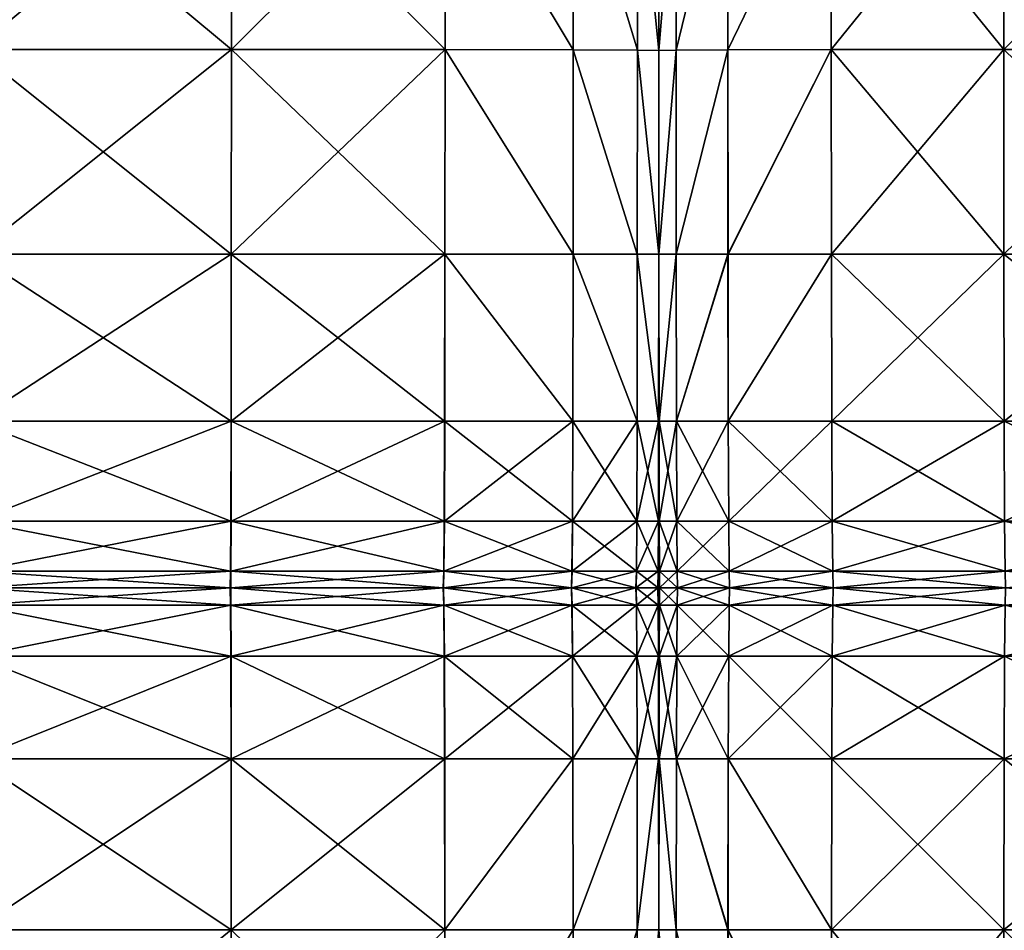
# Model space of a CAD drawing. Header units: centimetres. Extents: x -65 to 65, y -44 to 44.
# Tile 12 of 16: x 1 to 30, y -10 to 17. Entities that reach past the tile are written whole.
import ezdxf

# ---------------------------------------------------------------- set-up
doc = ezdxf.new("R2010")
doc.units = ezdxf.units.CM
doc.layers.get('0').update_dxf_attribs({"true_color": 0xc7c7c7})

msp = doc.modelspace()

# ---------------------------------------------------------------- meshes
at = {"color": 251, "true_color": 0x565656}
mesh = msp.add_polyface(dxfattribs=at)
corners = [(7.553, 22.324, 3.008), (7.553, 28.036, 3.113), (13.863, 27.989, 3.303), (13.863, 22.305, 3.208), (7.553, 16.017, 2.987), (13.862, 16.013, 3.189), (-0.018, 16.019, 2.92), (-0.018, 22.33, 2.941), (7.552, 9.972, 3.067), (-0.016, 9.972, 3.002), (13.858, 9.972, 41.763), (13.862, 16.013, 42.005), (7.553, 16.017, 42.697), (7.55, 9.972, 42.429), (-0.019, 16.019, 42.928), (7.553, 22.324, 42.615), (13.863, 22.305, 41.93), (7.553, 28.036, 42.227), (13.863, 27.989, 41.581), (-0.018, 28.052, 42.442), (-0.018, 22.33, 42.843), (20.173, 22.198, 38.051), (20.173, 22.211, 38.508), (20.173, 27.753, 38.353), (20.173, 27.722, 37.922), (20.173, 15.986, 38.079), (20.174, 15.989, 38.541), (17.649, 22.274, 3.541), (17.649, 27.91, 3.618), (19.542, 22.239, 3.907), (19.542, 27.824, 3.965), (19.541, 15.996, 3.896), (17.648, 16.005, 3.526), (20.173, 22.211, 4.207), (20.173, 27.753, 4.249), (20.173, 22.198, 4.34), (20.173, 27.722, 4.376), (20.173, 15.986, 4.334), (20.173, 15.989, 4.199), (20.171, 9.972, 4.231), (17.644, 9.972, 3.584), (19.538, 9.972, 3.94), (20.173, 22.211, 38.508), (20.173, 15.989, 38.541), (20.173, 27.753, 38.353), (19.542, 27.824, 39.321), (19.542, 22.239, 39.534), (19.541, 15.996, 39.58), (17.649, 22.274, 40.789), (17.649, 27.91, 40.505), (17.648, 16.005, 40.85), (17.644, 9.972, 40.653), (19.538, 9.972, 39.432), (20.173, 22.211, 4.207), (20.174, 15.989, 4.199), (20.173, 27.753, 4.249)]
mesh.append_faces([[corners[k] for k in face] for face in [(0, 1, 2), (2, 3, 0), (4, 0, 3), (3, 5, 4), (0, 4, 6), (6, 7, 0), (1, 0, 7), (8, 4, 5), (9, 6, 4), (10, 11, 12), (13, 12, 14), (15, 12, 11), (11, 16, 15), (17, 15, 16), (16, 18, 17), (15, 17, 19), (19, 20, 15), (12, 15, 20), (20, 14, 12), (21, 22, 23), (23, 24, 21), (22, 21, 25), (25, 26, 22), (27, 3, 2), (2, 28, 27), (29, 27, 28), (28, 30, 29), (27, 29, 31), (31, 32, 27), (3, 27, 32), (32, 5, 3), (33, 29, 30), (30, 34, 33), (35, 33, 34), (34, 36, 35), (33, 35, 37), (37, 38, 33), (29, 33, 38), (38, 31, 29), (31, 38, 39), (5, 32, 40), (32, 31, 41), (42, 43, 25), (25, 21, 42), (44, 42, 21), (21, 24, 44), (42, 44, 45), (45, 46, 42), (43, 42, 46), (46, 47, 43), (48, 49, 18), (18, 16, 48), (50, 48, 16), (16, 11, 50), (48, 50, 47), (47, 46, 48), (49, 48, 46), (46, 45, 49), (51, 50, 11), (52, 47, 50), (53, 54, 37), (37, 35, 53), (55, 53, 35), (35, 36, 55)]], dxfattribs={"vtx2": -1, "color": 251})
mesh = msp.add_polyface(dxfattribs=at)
corners = [(43.048, 9.972, 42.615), (43.056, 16.021, 42.892), (36.585, 16.02, 42.977), (36.585, 9.972, 42.697), (36.584, 28.06, 42.492), (36.584, 22.334, 42.892), (43.059, 22.337, 42.813), (25.264, 27.989, 41.581), (25.264, 22.305, 41.93), (30.354, 22.324, 42.615), (30.355, 16.017, 42.697), (25.265, 16.013, 42.005), (30.354, 28.036, 42.227), (30.359, 9.972, 42.429), (25.269, 9.972, 41.763), (43.059, 22.337, 2.945), (43.056, 16.021, 2.926), (36.585, 16.02, 2.905), (36.584, 22.334, 2.926), (36.586, 5.042, 3.189), (36.585, 9.972, 2.987), (43.048, 9.972, 3.008), (25.278, 5.042, 3.435), (25.269, 9.972, 3.261), (30.359, 9.972, 3.067), (30.355, 16.017, 2.987), (25.265, 16.013, 3.189), (30.367, 5.042, 3.261), (30.354, 22.324, 3.008), (25.264, 22.305, 3.208), (30.354, 28.036, 3.113), (36.584, 28.06, 3.035), (22.209, 22.274, 40.789), (20.682, 22.239, 39.534), (22.209, 27.91, 40.505), (20.683, 15.996, 39.58), (22.211, 16.005, 40.85), (20.173, 22.211, 38.508), (20.682, 27.824, 39.321), (20.174, 15.989, 38.541), (20.175, 9.972, 38.434), (20.686, 9.972, 39.432), (22.215, 9.972, 40.653), (20.175, 9.972, 4.231), (20.174, 15.989, 4.199), (20.683, 15.996, 3.896), (20.686, 9.972, 3.94), (20.682, 27.824, 3.965), (20.682, 22.239, 3.907), (20.173, 22.211, 4.207), (25.264, 27.989, 3.303), (22.209, 22.274, 3.541), (22.211, 16.005, 3.526), (22.209, 27.91, 3.618), (22.214, 9.972, 3.584), (22.222, 5.042, 3.726), (20.692, 5.042, 4.046)]
mesh.append_faces([[corners[k] for k in face] for face in [(0, 1, 2), (2, 3, 0), (4, 5, 6), (1, 6, 5), (5, 2, 1), (7, 8, 9), (10, 9, 8), (8, 11, 10), (9, 10, 2), (2, 5, 9), (12, 9, 5), (13, 10, 11), (11, 14, 13), (10, 13, 3), (3, 2, 10), (15, 16, 17), (17, 18, 15), (19, 20, 21), (16, 21, 20), (20, 17, 16), (22, 23, 24), (25, 24, 23), (23, 26, 25), (24, 25, 17), (17, 20, 24), (27, 24, 20), (28, 25, 26), (26, 29, 28), (30, 28, 29), (31, 18, 28), (25, 28, 18), (18, 17, 25), (32, 8, 7), (33, 32, 34), (32, 33, 35), (35, 36, 32), (8, 32, 36), (36, 11, 8), (37, 33, 38), (33, 37, 39), (39, 35, 33), (40, 41, 35), (35, 39, 40), (42, 14, 11), (11, 36, 42), (41, 42, 36), (36, 35, 41), (43, 44, 45), (45, 46, 43), (47, 48, 49), (44, 49, 48), (48, 45, 44), (50, 29, 51), (52, 51, 29), (29, 26, 52), (51, 52, 45), (45, 48, 51), (53, 51, 48), (54, 52, 26), (26, 23, 54), (55, 54, 23), (56, 46, 54), (52, 54, 46), (46, 45, 52)]], dxfattribs={"vtx2": -1, "color": 251})
mesh = msp.add_polyface(dxfattribs=at)
corners = [(13.862, 16.013, 3.189), (13.859, 9.972, 3.261), (7.552, 9.972, 3.067), (7.55, 5.042, 3.261), (13.853, 5.042, 3.435), (-0.012, 5.042, 3.203), (-0.016, 9.972, 3.002), (7.553, 16.017, 2.987), (7.55, 9.972, 42.429), (7.544, 5.042, 41.763), (13.85, 5.042, 41.164), (13.858, 9.972, 41.763), (7.553, 16.017, 42.697), (-0.019, 16.019, 42.928), (-0.019, 9.972, 42.651), (-0.021, 5.042, 41.963), (19.531, 5.042, 4.046), (17.637, 5.042, 3.726), (17.644, 9.972, 3.584), (13.862, 16.013, 42.005), (17.644, 9.972, 40.653), (17.636, 5.042, 40.165), (19.532, 5.042, 39.066), (17.648, 16.005, 40.85), (19.538, 9.972, 39.432), (7.546, 2.085, 3.584), (13.842, 2.085, 3.726), (7.542, 0.606, 3.94), (13.83, 0.606, 4.046), (0, 0.606, 3.904), (-0.006, 2.085, 3.537), (7.539, 0.113, 4.231), (13.82, 0.113, 4.308), (0.006, 0.113, 4.205), (7.526, 0.606, 39.432), (7.517, 0.113, 38.434), (13.81, 0.113, 38.167), (13.822, 0.606, 39.066), (-0.027, 0.606, 39.555), (-0.029, 0.113, 38.522), (7.535, 2.085, 40.653), (13.837, 2.085, 40.165), (-0.024, 2.085, 40.816), (17.61, 0.606, 4.224), (17.598, 0.113, 4.438), (19.509, 0.606, 4.42), (17.624, 2.085, 3.963), (19.521, 2.085, 4.224), (17.622, 2.085, 39.351), (17.608, 0.606, 38.456), (19.509, 0.606, 37.784), (19.521, 2.085, 38.456), (17.595, 0.113, 37.723), (19.5, 0.113, 37.235)]
mesh.append_faces([[corners[k] for k in face] for face in [(0, 1, 2), (3, 2, 1), (1, 4, 3), (2, 3, 5), (5, 6, 2), (7, 2, 6), (8, 9, 10), (10, 11, 8), (12, 8, 11), (13, 14, 8), (9, 8, 14), (14, 15, 9), (16, 17, 18), (1, 18, 17), (17, 4, 1), (18, 1, 0), (19, 11, 20), (21, 20, 11), (11, 10, 21), (20, 21, 22), (23, 20, 24), (25, 3, 4), (4, 26, 25), (27, 25, 26), (26, 28, 27), (25, 27, 29), (29, 30, 25), (3, 25, 30), (30, 5, 3), (31, 27, 28), (28, 32, 31), (27, 31, 33), (33, 29, 27), (34, 35, 36), (36, 37, 34), (35, 34, 38), (38, 39, 35), (40, 34, 37), (37, 41, 40), (9, 40, 41), (41, 10, 9), (40, 9, 15), (15, 42, 40), (34, 40, 42), (42, 38, 34), (43, 44, 32), (32, 28, 43), (44, 43, 45), (46, 43, 28), (28, 26, 46), (17, 46, 26), (26, 4, 17), (46, 17, 16), (43, 46, 47), (48, 21, 10), (10, 41, 48), (49, 48, 41), (41, 37, 49), (48, 49, 50), (21, 48, 51), (52, 49, 37), (37, 36, 52), (49, 52, 53)]], dxfattribs={"vtx2": -1, "color": 251})
mesh = msp.add_polyface(dxfattribs=at)
corners = [(20.175, 9.972, 38.434), (20.173, 9.972, 37.99), (20.173, 5.042, 37.768), (20.178, 5.042, 38.167), (20.174, 15.989, 38.541), (20.173, 15.986, 38.079), (20.171, 9.972, 4.231), (20.173, 9.972, 4.36), (20.173, 5.042, 4.425), (20.167, 5.042, 4.308), (19.538, 9.972, 3.94), (19.531, 5.042, 4.046), (19.541, 15.996, 3.896), (20.173, 15.989, 4.199), (20.173, 15.986, 4.334), (17.644, 9.972, 3.584), (17.648, 16.005, 3.526), (20.171, 9.972, 38.434), (20.167, 5.042, 38.167), (20.173, 15.989, 38.541), (19.541, 15.996, 39.58), (19.538, 9.972, 39.432), (19.532, 5.042, 39.066), (17.644, 9.972, 40.653), (20.175, 9.972, 4.231), (20.178, 5.042, 4.308), (20.174, 15.989, 4.199), (20.183, 2.085, 37.723), (20.172, 2.085, 37.398), (20.172, 0.606, 36.991), (20.189, 0.606, 37.235), (20.172, 0.113, 36.658), (20.194, 0.113, 36.835), (20.161, 2.085, 4.438), (20.172, 2.085, 4.532), (20.154, 0.606, 4.58), (20.172, 0.606, 4.651), (19.509, 0.606, 4.42), (19.521, 2.085, 4.224), (20.148, 0.113, 4.696), (20.171, 0.113, 4.748), (19.499, 0.113, 4.58), (17.598, 0.113, 4.438), (17.624, 2.085, 3.963), (17.61, 0.606, 4.224), (19.509, 0.606, 37.784), (19.521, 2.085, 38.456), (17.622, 2.085, 39.351), (17.636, 5.042, 40.165), (19.5, 0.113, 37.235), (17.608, 0.606, 38.456), (20.155, 0.606, 37.235), (20.149, 0.113, 36.835), (20.161, 2.085, 37.723), (20.189, 0.606, 4.58), (20.183, 2.085, 4.438)]
mesh.append_faces([[corners[k] for k in face] for face in [(0, 1, 2), (2, 3, 0), (1, 0, 4), (4, 5, 1), (6, 7, 8), (8, 9, 6), (10, 6, 9), (9, 11, 10), (6, 10, 12), (7, 6, 13), (13, 14, 7), (15, 10, 11), (10, 15, 16), (17, 18, 2), (2, 1, 17), (19, 17, 1), (1, 5, 19), (17, 19, 20), (20, 21, 17), (18, 17, 21), (21, 22, 18), (22, 21, 23), (24, 25, 8), (8, 7, 24), (26, 24, 7), (7, 14, 26), (27, 3, 2), (2, 28, 27), (28, 29, 30), (29, 31, 32), (33, 9, 8), (8, 34, 33), (35, 33, 34), (34, 36, 35), (33, 35, 37), (37, 38, 33), (9, 33, 38), (38, 11, 9), (39, 35, 36), (36, 40, 39), (35, 39, 41), (41, 37, 35), (37, 41, 42), (11, 38, 43), (38, 37, 44), (45, 46, 47), (46, 22, 48), (49, 45, 50), (51, 52, 31), (31, 29, 51), (52, 51, 45), (45, 49, 52), (53, 51, 29), (29, 28, 53), (18, 53, 28), (28, 2, 18), (53, 18, 22), (22, 46, 53), (51, 53, 46), (46, 45, 51), (40, 36, 54), (36, 34, 55), (25, 55, 34), (34, 8, 25)]], dxfattribs={"vtx2": -1, "color": 251})
mesh = msp.add_polyface(dxfattribs=at)
corners = [(25.269, 9.972, 41.763), (25.278, 5.042, 41.164), (30.367, 5.042, 41.763), (20.686, 9.972, 39.432), (20.175, 9.972, 38.434), (20.178, 5.042, 38.167), (20.692, 5.042, 39.066), (22.215, 9.972, 40.653), (22.222, 5.042, 40.165), (20.178, 5.042, 4.308), (20.175, 9.972, 4.231), (20.686, 9.972, 3.94), (20.692, 5.042, 4.046), (25.269, 9.972, 3.261), (25.278, 5.042, 3.435), (22.222, 5.042, 3.726), (22.214, 9.972, 3.584), (25.292, 2.085, 3.726), (30.367, 5.042, 3.261), (20.193, 0.113, 4.696), (20.195, 0.113, 4.748), (20.724, 0.113, 4.651), (20.721, 0.113, 4.58), (22.261, 0.113, 4.438), (22.266, 0.113, 4.532), (25.326, 0.113, 4.425), (25.32, 0.113, 4.308), (20.189, 0.606, 37.235), (20.183, 2.085, 37.723), (20.172, 2.085, 37.398), (20.713, 0.606, 37.784), (20.702, 2.085, 38.456), (20.194, 0.113, 36.835), (20.172, 0.606, 36.991), (20.721, 0.113, 37.235), (22.25, 0.606, 38.456), (22.262, 0.113, 37.723), (25.321, 0.113, 38.167), (25.308, 0.606, 39.066), (22.236, 2.085, 39.351), (25.292, 2.085, 40.165), (22.235, 2.085, 3.963), (22.249, 0.606, 4.224), (25.307, 0.606, 4.046), (20.712, 0.606, 4.42), (20.701, 2.085, 4.224), (22.261, 0.113, 4.438), (25.32, 0.113, 4.308), (20.721, 0.113, 4.58), (20.189, 0.606, 4.58), (20.193, 0.113, 4.696), (20.171, 0.113, 4.748), (20.183, 2.085, 4.438), (20.172, 0.606, 4.651)]
mesh.append_faces([[corners[k] for k in face] for face in [(0, 1, 2), (3, 4, 5), (5, 6, 3), (7, 3, 6), (6, 8, 7), (0, 7, 8), (8, 1, 0), (9, 10, 11), (11, 12, 9), (13, 14, 15), (16, 15, 12), (17, 14, 18), (19, 20, 21), (21, 22, 19), (23, 24, 25), (25, 26, 23), (24, 23, 22), (22, 21, 24), (27, 28, 29), (28, 27, 30), (30, 31, 28), (5, 28, 31), (31, 6, 5), (32, 27, 33), (27, 32, 34), (34, 30, 27), (35, 36, 37), (37, 38, 35), (36, 35, 30), (30, 34, 36), (39, 35, 38), (38, 40, 39), (8, 39, 40), (40, 1, 8), (39, 8, 6), (6, 31, 39), (35, 39, 31), (31, 30, 35), (41, 15, 14), (14, 17, 41), (42, 41, 17), (17, 43, 42), (41, 42, 44), (44, 45, 41), (15, 41, 45), (45, 12, 15), (46, 42, 43), (43, 47, 46), (24, 46, 47), (47, 25, 24), (46, 24, 21), (21, 48, 46), (42, 46, 48), (48, 44, 42), (49, 50, 51), (50, 49, 44), (44, 48, 50), (48, 21, 20), (52, 49, 53), (52, 9, 12), (12, 45, 52), (49, 52, 45), (45, 44, 49)]], dxfattribs={"vtx2": -1, "color": 251})
mesh = msp.add_polyface(dxfattribs=at)
corners = [(43.048, 9.972, 42.615), (43.033, 5.042, 41.93), (48.804, 5.042, 41.581), (36.585, 9.972, 42.697), (36.586, 5.042, 42.005), (30.367, 5.042, 41.763), (30.359, 9.972, 42.429), (25.269, 9.972, 41.763), (43.048, 9.972, 3.008), (43.033, 5.042, 3.208), (36.586, 5.042, 3.189), (30.359, 9.972, 3.067), (30.367, 5.042, 3.261), (25.278, 5.042, 3.435), (36.585, 9.972, 2.987), (30.411, 0.113, 4.36), (30.405, 0.113, 4.231), (25.32, 0.113, 4.308), (25.326, 0.113, 4.425), (36.593, 0.113, 4.334), (36.592, 0.113, 4.199), (42.956, 0.113, 4.207), (42.945, 0.113, 4.34), (48.541, 0.113, 4.376), (30.38, 2.085, 40.653), (25.278, 5.042, 41.164), (25.292, 2.085, 40.165), (30.395, 0.606, 39.432), (25.308, 0.606, 39.066), (36.591, 0.606, 39.58), (36.589, 2.085, 40.85), (30.406, 0.113, 38.434), (25.321, 0.113, 38.167), (36.593, 0.113, 38.541), (42.979, 0.606, 39.534), (42.956, 0.113, 38.508), (48.572, 0.113, 38.353), (43.007, 2.085, 40.789), (48.642, 0.606, 39.321), (48.726, 2.085, 40.505), (43.007, 2.085, 3.541), (48.804, 5.042, 3.303), (42.979, 0.606, 3.907), (48.726, 2.085, 3.618), (36.59, 0.606, 3.896), (36.588, 2.085, 3.526), (42.956, 0.113, 4.207), (48.641, 0.606, 3.965), (48.572, 0.113, 4.249), (36.592, 0.113, 4.199), (30.405, 0.113, 4.231), (25.32, 0.113, 4.308), (30.394, 0.606, 3.94), (25.307, 0.606, 4.046), (30.38, 2.085, 3.584), (25.292, 2.085, 3.726)]
mesh.append_faces([[corners[k] for k in face] for face in [(0, 1, 2), (1, 0, 3), (3, 4, 1), (5, 6, 7), (6, 5, 4), (4, 3, 6), (8, 9, 10), (11, 12, 13), (14, 10, 12), (15, 16, 17), (17, 18, 15), (16, 15, 19), (19, 20, 16), (21, 22, 23), (22, 21, 20), (20, 19, 22), (24, 5, 25), (25, 26, 24), (27, 24, 26), (26, 28, 27), (24, 27, 29), (29, 30, 24), (5, 24, 30), (30, 4, 5), (31, 27, 28), (28, 32, 31), (27, 31, 33), (33, 29, 27), (34, 35, 36), (35, 34, 29), (29, 33, 35), (37, 34, 38), (1, 37, 39), (37, 1, 4), (4, 30, 37), (34, 37, 30), (30, 29, 34), (40, 9, 41), (42, 40, 43), (40, 42, 44), (44, 45, 40), (9, 40, 45), (45, 10, 9), (46, 42, 47), (22, 46, 48), (46, 22, 19), (19, 49, 46), (42, 46, 49), (49, 44, 42), (50, 15, 18), (18, 51, 50), (52, 50, 51), (51, 53, 52), (50, 52, 44), (44, 49, 50), (15, 50, 49), (49, 19, 15), (54, 52, 53), (53, 55, 54), (12, 54, 55), (54, 12, 10), (10, 45, 54), (52, 54, 45), (45, 44, 52)]], dxfattribs={"vtx2": -1, "color": 251})
mesh = msp.add_polyface(dxfattribs=at)
corners = [(7.552, -9.984, 3.067), (7.55, -4.935, 3.261), (13.853, -4.935, 3.435), (-0.016, -9.984, 3.002), (-0.012, -4.935, 3.203), (13.859, -9.984, 3.261), (17.637, -4.935, 3.726), (7.539, 0.113, 4.231), (7.538, 0.113, 4.36), (13.816, 0.113, 4.425), (13.82, 0.113, 4.308), (7.542, -0.392, 3.94), (13.83, -0.392, 4.046), (0, -0.392, 3.904), (0.006, 0.113, 4.205), (0.008, 0.113, 4.339), (7.546, -1.906, 3.584), (13.842, -1.906, 3.726), (-0.006, -1.906, 3.537), (7.535, -1.906, 40.653), (7.544, -4.935, 41.763), (13.85, -4.935, 41.164), (13.837, -1.906, 40.165), (7.526, -0.392, 39.432), (13.822, -0.392, 39.066), (-0.027, -0.392, 39.555), (-0.024, -1.906, 40.816), (-0.021, -4.935, 41.963), (7.517, 0.113, 38.434), (13.81, 0.113, 38.167), (7.514, 0.113, 37.99), (13.805, 0.113, 37.768), (-0.03, 0.113, 38.064), (-0.029, 0.113, 38.522), (7.539, 0.113, 4.231), (13.82, 0.113, 4.308), (0.006, 0.113, 4.205), (7.517, 0.113, 38.434), (13.81, 0.113, 38.167), (-0.029, 0.113, 38.522), (17.624, -1.906, 3.963), (17.61, -0.392, 4.224), (17.598, 0.113, 4.438), (17.593, 0.113, 4.532), (17.595, 0.113, 37.723), (17.59, 0.113, 37.398), (17.608, -0.392, 38.456), (17.622, -1.906, 39.351), (17.636, -4.935, 40.165), (17.598, 0.113, 4.438), (17.595, 0.113, 37.723), (19.495, 0.113, 36.991)]
mesh.append_faces([[corners[k] for k in face] for face in [(0, 1, 2), (3, 4, 1), (5, 2, 6), (7, 8, 9), (9, 10, 7), (11, 7, 10), (10, 12, 11), (7, 11, 13), (13, 14, 7), (8, 7, 14), (14, 15, 8), (16, 11, 12), (12, 17, 16), (1, 16, 17), (17, 2, 1), (16, 1, 4), (4, 18, 16), (11, 16, 18), (18, 13, 11), (19, 20, 21), (21, 22, 19), (23, 19, 22), (22, 24, 23), (19, 23, 25), (25, 26, 19), (20, 19, 26), (26, 27, 20), (28, 23, 24), (24, 29, 28), (30, 28, 29), (29, 31, 30), (28, 30, 32), (32, 33, 28), (23, 28, 33), (33, 25, 23), (8, 34, 35), (35, 9, 8), (34, 8, 15), (15, 36, 34), (37, 30, 31), (31, 38, 37), (30, 37, 39), (39, 32, 30), (40, 6, 2), (2, 17, 40), (41, 40, 17), (17, 12, 41), (42, 41, 12), (12, 10, 42), (43, 42, 10), (10, 9, 43), (44, 45, 31), (31, 29, 44), (46, 44, 29), (29, 24, 46), (47, 46, 24), (24, 22, 47), (48, 47, 22), (22, 21, 48), (49, 43, 9), (9, 35, 49), (45, 50, 38), (38, 31, 45), (50, 45, 51)]], dxfattribs={"vtx2": -1, "color": 251})
mesh = msp.add_polyface(dxfattribs=at)
corners = [(20.171, -9.984, 4.231), (20.167, -4.935, 4.308), (20.173, -4.935, 4.425), (19.538, -9.984, 3.94), (19.531, -4.935, 4.046), (17.644, -9.984, 3.584), (17.637, -4.935, 3.726), (20.173, -4.935, 37.768), (20.167, -4.935, 38.167), (20.171, -9.984, 38.434), (19.532, -4.935, 39.066), (19.538, -9.984, 39.432), (17.624, -1.906, 3.963), (17.61, -0.392, 4.224), (19.509, -0.392, 4.42), (19.521, -1.906, 4.224), (17.598, 0.113, 4.438), (17.593, 0.113, 4.532), (19.495, 0.113, 4.651), (19.499, 0.113, 4.58), (20.148, 0.113, 4.696), (20.146, 0.113, 4.748), (20.171, 0.113, 4.791), (20.171, 0.113, 4.748), (20.154, -0.392, 4.58), (20.172, -0.392, 4.651), (20.161, -1.906, 4.438), (20.172, -1.906, 4.532), (20.161, -1.906, 37.723), (20.172, -1.906, 37.398), (20.155, -0.392, 37.235), (20.172, -0.392, 36.991), (19.509, -0.392, 37.784), (19.521, -1.906, 38.456), (20.149, 0.113, 36.835), (20.172, 0.113, 36.658), (20.147, 0.113, 36.658), (20.172, 0.113, 36.51), (19.495, 0.113, 36.991), (19.5, 0.113, 37.235), (17.595, 0.113, 37.723), (17.608, -0.392, 38.456), (17.59, 0.113, 37.398), (17.622, -1.906, 39.351), (17.636, -4.935, 40.165), (20.148, 0.113, 4.696), (20.171, 0.113, 4.748), (19.499, 0.113, 4.58), (17.598, 0.113, 4.438), (19.5, 0.113, 37.235), (17.595, 0.113, 37.723), (20.149, 0.113, 36.835), (20.172, 0.113, 36.658)]
mesh.append_faces([[corners[k] for k in face] for face in [(0, 1, 2), (3, 4, 1), (5, 6, 4), (7, 8, 9), (8, 10, 11), (12, 13, 14), (14, 15, 12), (6, 12, 15), (15, 4, 6), (16, 17, 18), (18, 19, 16), (13, 16, 19), (19, 14, 13), (20, 21, 22), (22, 23, 20), (24, 20, 23), (23, 25, 24), (20, 24, 14), (14, 19, 20), (21, 20, 19), (19, 18, 21), (26, 24, 25), (25, 27, 26), (1, 26, 27), (27, 2, 1), (26, 1, 4), (4, 15, 26), (24, 26, 15), (15, 14, 24), (28, 8, 7), (7, 29, 28), (30, 28, 29), (29, 31, 30), (28, 30, 32), (32, 33, 28), (8, 28, 33), (33, 10, 8), (34, 30, 31), (31, 35, 34), (36, 34, 35), (35, 37, 36), (34, 36, 38), (38, 39, 34), (30, 34, 39), (39, 32, 30), (40, 41, 32), (32, 39, 40), (42, 40, 39), (39, 38, 42), (43, 44, 10), (10, 33, 43), (41, 43, 33), (33, 32, 41), (21, 45, 46), (46, 22, 21), (45, 21, 18), (18, 47, 45), (17, 48, 47), (47, 18, 17), (38, 49, 50), (51, 36, 37), (37, 52, 51), (36, 51, 49), (49, 38, 36)]], dxfattribs={"vtx2": -1, "color": 251})
mesh = msp.add_polyface(dxfattribs=at)
corners = [(20.175, -9.984, 4.231), (20.173, -9.984, 4.36), (20.173, -4.935, 4.425), (20.178, -4.935, 4.308), (20.686, -9.984, 3.94), (20.692, -4.935, 4.046), (22.214, -9.984, 3.584), (22.222, -4.935, 3.726), (25.269, -9.984, 3.261), (20.175, -9.984, 38.434), (20.178, -4.935, 38.167), (20.173, -4.935, 37.768), (20.686, -9.984, 39.432), (20.692, -4.935, 39.066), (22.215, -9.984, 40.653), (22.222, -4.935, 40.165), (20.183, -1.906, 4.438), (20.172, -1.906, 4.532), (20.189, -0.392, 4.58), (20.172, -0.392, 4.651), (20.712, -0.392, 4.42), (20.701, -1.906, 4.224), (20.193, 0.113, 4.696), (20.171, 0.113, 4.748), (20.195, 0.113, 4.748), (20.171, 0.113, 4.791), (20.721, 0.113, 4.58), (22.261, 0.113, 4.438), (22.249, -0.392, 4.224), (22.235, -1.906, 3.963), (20.196, 0.113, 36.658), (20.194, 0.113, 36.835), (20.172, 0.113, 36.658), (20.172, 0.113, 36.51), (20.725, 0.113, 36.991), (20.721, 0.113, 37.235), (22.267, 0.113, 37.398), (22.262, 0.113, 37.723), (22.236, -1.906, 39.351), (25.278, -4.935, 41.164), (22.25, -0.392, 38.456), (20.713, -0.392, 37.784), (20.702, -1.906, 38.456), (22.262, 0.113, 37.723), (20.721, 0.113, 37.235), (20.194, 0.113, 36.835), (20.172, 0.113, 36.658), (20.189, -0.392, 37.235), (20.172, -0.392, 36.991), (20.183, -1.906, 37.723), (20.172, -1.906, 37.398), (20.193, 0.113, 4.696), (20.171, 0.113, 4.748), (20.721, 0.113, 4.58)]
mesh.append_faces([[corners[k] for k in face] for face in [(0, 1, 2), (2, 3, 0), (4, 0, 3), (3, 5, 4), (6, 4, 5), (5, 7, 6), (8, 6, 7), (9, 10, 11), (12, 13, 10), (14, 15, 13), (16, 3, 2), (2, 17, 16), (18, 16, 17), (17, 19, 18), (16, 18, 20), (20, 21, 16), (3, 16, 21), (21, 5, 3), (22, 18, 19), (19, 23, 22), (24, 22, 23), (23, 25, 24), (18, 22, 26), (26, 20, 18), (27, 28, 20), (20, 26, 27), (29, 7, 5), (5, 21, 29), (28, 29, 21), (21, 20, 28), (30, 31, 32), (32, 33, 30), (31, 30, 34), (34, 35, 31), (36, 37, 35), (35, 34, 36), (38, 15, 39), (38, 40, 41), (41, 42, 38), (15, 38, 42), (42, 13, 15), (43, 36, 34), (34, 44, 43), (40, 43, 44), (44, 41, 40), (45, 30, 33), (33, 46, 45), (47, 45, 46), (46, 48, 47), (45, 47, 41), (41, 44, 45), (30, 45, 44), (44, 34, 30), (49, 47, 48), (48, 50, 49), (10, 49, 50), (50, 11, 10), (49, 10, 13), (13, 42, 49), (47, 49, 42), (42, 41, 47), (51, 24, 25), (25, 52, 51), (24, 51, 53)]], dxfattribs={"vtx2": -1, "color": 251})
mesh = msp.add_polyface(dxfattribs=at)
corners = [(36.585, -9.984, 2.987), (36.586, -4.935, 3.189), (43.033, -4.935, 3.208), (30.367, -4.935, 3.261), (30.359, -9.984, 3.067), (25.269, -9.984, 3.261), (25.278, -4.935, 3.435), (30.359, -9.984, 42.429), (30.367, -4.935, 41.763), (25.278, -4.935, 41.164), (36.585, -9.984, 42.697), (36.586, -4.935, 42.005), (22.222, -4.935, 3.726), (25.269, -9.984, 41.763), (22.222, -4.935, 40.165), (30.38, -1.906, 3.584), (25.292, -1.906, 3.726), (30.394, -0.392, 3.94), (25.307, -0.392, 4.046), (36.59, -0.392, 3.896), (36.588, -1.906, 3.526), (30.405, 0.113, 4.231), (25.32, 0.113, 4.308), (36.592, 0.113, 4.199), (42.956, 0.113, 4.207), (43.007, -1.906, 3.541), (42.979, -0.392, 3.907), (30.412, 0.113, 37.99), (30.406, 0.113, 38.434), (25.321, 0.113, 38.167), (25.327, 0.113, 37.768), (36.594, 0.113, 38.079), (36.593, 0.113, 38.541), (42.946, 0.113, 38.051), (36.591, -0.392, 39.58), (36.589, -1.906, 40.85), (43.007, -1.906, 40.789), (43.033, -4.935, 41.93), (36.593, 0.113, 38.541), (42.956, 0.113, 38.508), (42.979, -0.392, 39.534), (30.406, 0.113, 38.434), (25.321, 0.113, 38.167), (30.395, -0.392, 39.432), (25.308, -0.392, 39.066), (30.38, -1.906, 40.653), (25.292, -1.906, 40.165), (22.249, -0.392, 4.224), (22.261, 0.113, 4.438), (22.235, -1.906, 3.963), (22.262, 0.113, 37.723), (22.267, 0.113, 37.398), (22.236, -1.906, 39.351), (22.25, -0.392, 38.456), (22.262, 0.113, 37.723)]
mesh.append_faces([[corners[k] for k in face] for face in [(0, 1, 2), (3, 4, 5), (5, 6, 3), (4, 3, 1), (1, 0, 4), (7, 8, 9), (10, 11, 8), (12, 6, 5), (13, 9, 14), (15, 3, 6), (6, 16, 15), (17, 15, 16), (16, 18, 17), (15, 17, 19), (19, 20, 15), (3, 15, 20), (20, 1, 3), (21, 17, 18), (18, 22, 21), (17, 21, 23), (23, 19, 17), (19, 23, 24), (1, 20, 25), (20, 19, 26), (27, 28, 29), (29, 30, 27), (28, 27, 31), (31, 32, 28), (32, 31, 33), (34, 35, 36), (35, 11, 37), (31, 38, 39), (38, 34, 40), (41, 27, 30), (30, 42, 41), (43, 41, 42), (42, 44, 43), (41, 43, 34), (34, 38, 41), (27, 41, 38), (38, 31, 27), (45, 43, 44), (44, 46, 45), (8, 45, 46), (46, 9, 8), (45, 8, 11), (11, 35, 45), (43, 45, 35), (35, 34, 43), (47, 48, 22), (22, 18, 47), (49, 47, 18), (18, 16, 49), (12, 49, 16), (16, 6, 12), (50, 51, 30), (30, 29, 50), (9, 46, 52), (53, 52, 46), (46, 44, 53), (54, 53, 44), (44, 42, 54), (51, 54, 42), (42, 30, 51)]], dxfattribs={"vtx2": -1, "color": 251})
mesh = msp.add_polyface(dxfattribs=at)
corners = [(13.853, -4.935, 3.435), (13.859, -9.984, 3.261), (7.552, -9.984, 3.067), (7.553, -16.161, 2.987), (13.862, -16.156, 3.189), (-0.018, -16.162, 2.92), (-0.016, -9.984, 3.002), (7.55, -4.935, 3.261), (7.553, -22.575, 3.008), (13.863, -22.556, 3.208), (-0.018, -22.581, 2.941), (7.553, -16.161, 42.697), (7.553, -22.575, 42.615), (13.863, -22.556, 41.93), (13.862, -16.156, 42.005), (-0.019, -16.162, 42.928), (7.55, -9.984, 42.429), (13.858, -9.984, 41.763), (7.544, -4.935, 41.763), (13.85, -4.935, 41.164), (-0.021, -4.935, 41.963), (-0.019, -9.984, 42.651), (20.173, -4.935, 4.425), (20.173, -9.984, 4.36), (20.171, -9.984, 4.231), (20.173, -16.132, 4.199), (20.173, -16.129, 4.334), (19.541, -16.139, 3.896), (19.538, -9.984, 3.94), (20.167, -4.935, 4.308), (20.173, -22.461, 4.207), (20.173, -22.449, 4.34), (19.542, -22.49, 3.907), (17.648, -16.148, 3.526), (17.649, -22.524, 3.541), (17.644, -9.984, 3.584), (17.637, -4.935, 3.726), (19.531, -4.935, 4.046), (20.173, -22.461, 4.207), (17.649, -22.524, 40.789), (19.542, -22.49, 39.534), (19.541, -16.139, 39.58), (17.648, -16.148, 40.85), (20.173, -22.461, 38.508), (20.173, -22.449, 38.051), (20.173, -16.129, 38.079), (20.173, -16.132, 38.541), (20.171, -9.984, 38.434), (20.173, -9.984, 37.99), (20.173, -4.935, 37.768), (19.538, -9.984, 39.432), (20.167, -4.935, 38.167), (17.644, -9.984, 40.653), (19.532, -4.935, 39.066), (17.636, -4.935, 40.165), (20.173, -22.461, 38.508)]
mesh.append_faces([[corners[k] for k in face] for face in [(0, 1, 2), (3, 2, 1), (1, 4, 3), (2, 3, 5), (5, 6, 2), (7, 2, 6), (8, 3, 4), (4, 9, 8), (10, 5, 3), (11, 12, 13), (13, 14, 11), (12, 11, 15), (16, 11, 14), (14, 17, 16), (18, 16, 17), (17, 19, 18), (16, 18, 20), (20, 21, 16), (11, 16, 21), (21, 15, 11), (22, 23, 24), (25, 24, 23), (23, 26, 25), (24, 25, 27), (27, 28, 24), (29, 24, 28), (30, 25, 26), (26, 31, 30), (25, 30, 32), (32, 27, 25), (33, 34, 9), (9, 4, 33), (34, 33, 27), (27, 32, 34), (35, 33, 4), (4, 1, 35), (36, 35, 1), (37, 28, 35), (33, 35, 28), (28, 27, 33), (38, 31, 26), (39, 40, 41), (41, 42, 39), (13, 39, 42), (42, 14, 13), (43, 44, 45), (45, 46, 43), (40, 43, 46), (46, 41, 40), (47, 48, 49), (50, 47, 51), (47, 50, 41), (41, 46, 47), (48, 47, 46), (46, 45, 48), (52, 50, 53), (53, 54, 52), (17, 52, 54), (54, 19, 17), (52, 17, 14), (14, 42, 52), (50, 52, 42), (42, 41, 50), (45, 44, 55)]], dxfattribs={"vtx2": -1, "color": 251})
mesh = msp.add_polyface(dxfattribs=at)
corners = [(36.585, -16.163, 2.905), (36.585, -9.984, 2.987), (43.048, -9.984, 3.008), (36.584, -22.584, 2.926), (43.056, -16.164, 2.926), (30.355, -16.161, 2.987), (30.354, -22.575, 3.008), (25.264, -22.556, 3.208), (25.265, -16.156, 3.189), (30.359, -9.984, 3.067), (25.269, -9.984, 3.261), (36.585, -16.163, 42.977), (36.584, -22.584, 42.892), (43.059, -22.587, 42.813), (36.586, -4.935, 42.005), (36.585, -9.984, 42.697), (43.048, -9.984, 42.615), (43.056, -16.164, 42.892), (25.278, -4.935, 41.164), (25.269, -9.984, 41.763), (30.359, -9.984, 42.429), (30.355, -16.161, 42.697), (25.265, -16.156, 42.005), (30.367, -4.935, 41.763), (30.354, -22.575, 42.615), (25.264, -22.556, 41.93), (22.209, -22.524, 3.541), (25.264, -28.287, 3.303), (20.682, -22.49, 3.907), (22.209, -28.209, 3.618), (20.683, -16.139, 3.896), (22.211, -16.148, 3.526), (20.173, -22.461, 4.207), (20.682, -28.122, 3.965), (20.173, -16.129, 4.334), (20.174, -16.132, 4.199), (20.175, -9.984, 4.231), (20.686, -9.984, 3.94), (20.173, -9.984, 4.36), (22.214, -9.984, 3.584), (20.173, -22.449, 38.051), (20.173, -22.461, 38.508), (20.173, -28.051, 38.353), (20.173, -4.935, 37.768), (20.173, -9.984, 37.99), (20.175, -9.984, 38.434), (20.174, -16.132, 38.541), (20.173, -16.129, 38.079), (20.683, -16.139, 39.58), (20.686, -9.984, 39.432), (20.178, -4.935, 38.167), (20.173, -22.461, 38.508), (20.173, -28.051, 38.353), (20.682, -28.122, 39.321), (20.682, -22.49, 39.534), (22.211, -16.148, 40.85), (22.209, -22.524, 40.789), (22.209, -28.209, 40.505), (22.215, -9.984, 40.653), (22.222, -4.935, 40.165), (20.692, -4.935, 39.066)]
mesh.append_faces([[corners[k] for k in face] for face in [(0, 1, 2), (3, 0, 4), (5, 6, 7), (7, 8, 5), (6, 5, 0), (0, 3, 6), (9, 5, 8), (8, 10, 9), (5, 9, 1), (1, 0, 5), (11, 12, 13), (14, 15, 16), (15, 11, 17), (18, 19, 20), (21, 20, 19), (19, 22, 21), (20, 21, 11), (11, 15, 20), (23, 20, 15), (24, 21, 22), (22, 25, 24), (21, 24, 12), (12, 11, 21), (26, 7, 27), (28, 26, 29), (26, 28, 30), (30, 31, 26), (7, 26, 31), (31, 8, 7), (32, 28, 33), (34, 35, 32), (28, 32, 35), (35, 30, 28), (36, 37, 30), (30, 35, 36), (38, 36, 35), (35, 34, 38), (39, 10, 8), (8, 31, 39), (37, 39, 31), (31, 30, 37), (40, 41, 42), (43, 44, 45), (46, 45, 44), (44, 47, 46), (45, 46, 48), (48, 49, 45), (50, 45, 49), (51, 46, 47), (52, 51, 40), (53, 54, 51), (46, 51, 54), (54, 48, 46), (55, 56, 25), (25, 22, 55), (56, 55, 48), (48, 54, 56), (57, 56, 54), (58, 55, 22), (22, 19, 58), (59, 58, 19), (60, 49, 58), (55, 58, 49), (49, 48, 55)]], dxfattribs={"vtx2": -1, "color": 251})

doc.saveas('drawing.dxf')
